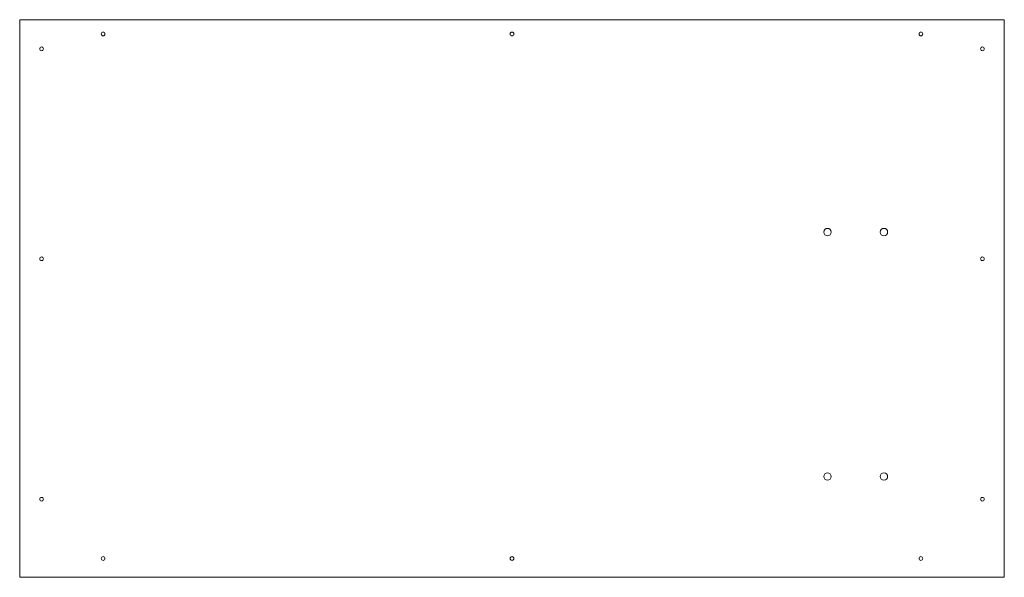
# Model space of a CAD drawing. Header units: inches. Extents: x -13.2 to 13.2, y -7.5 to 7.5.
import ezdxf

# ---------------------------------------------------------------- set-up
doc = ezdxf.new("R2010")
doc.units = ezdxf.units.IN
doc.header["$MEASUREMENT"] = 0

msp = doc.modelspace()

# ---------------------------------------------------------------- linework, layer by layer
at = {"color": 7, "linetype": 'Continuous', "lineweight": 15}
for p, q in [((13.25, 7.5), (-13.25, 7.5)), ((-13.25, 7.5), (-13.25, -7.5)), ((13.25, -7.5), (13.25, 7.5)), ((-13.25, -7.5), (13.25, -7.5))]:
    msp.add_line(p, q, dxfattribs=at)
for centre, radius in [((-11.006, 7.116), 0.05), ((0, 7.116), 0.05), ((11.006, 7.116), 0.05), ((-12.66, 6.716), 0.05), ((12.66, 6.716), 0.05), ((8.49, 1.787), 0.1), ((10.01, 1.787), 0.1), ((-12.66, 1.068), 0.05), ((12.66, 1.068), 0.05), ((8.49, -4.787), 0.1), ((10.01, -4.787), 0.1), ((-12.66, -5.399), 0.05), ((12.66, -5.399), 0.05), ((-11.006, -6.994), 0.05), ((0, -6.994), 0.05), ((11.006, -6.994), 0.05)]:
    msp.add_circle(centre, radius, dxfattribs=at)

doc.saveas('drawing.dxf')
